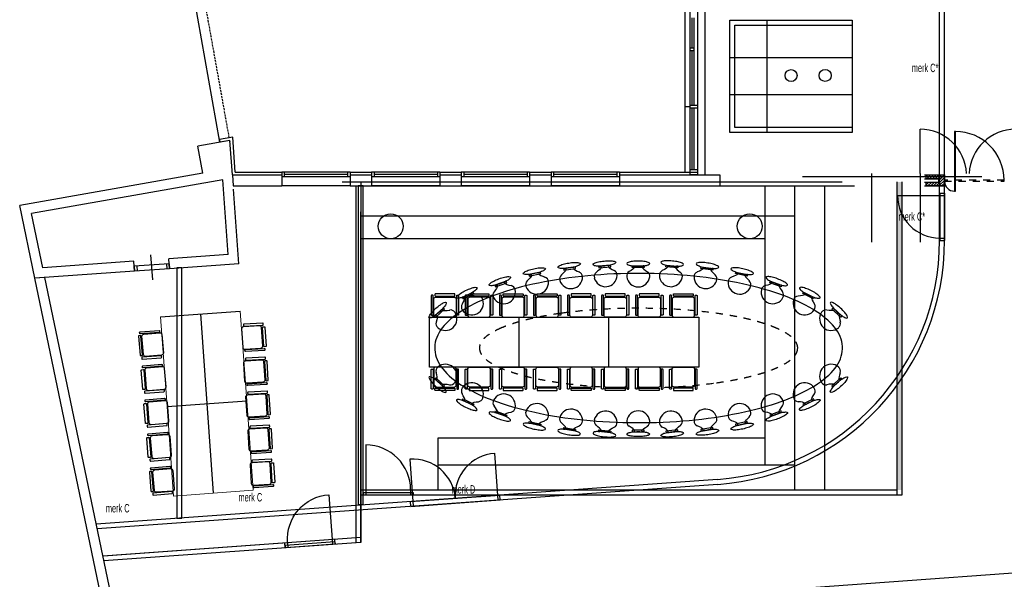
# Model space of a CAD drawing. Header units: millimetres. Extents: x -609 to 65307, y -50748 to 1140.
# Tile 2 of 6: x -241 to 19504, y -30776 to -19560. Entities that reach past the tile are written whole.
import ezdxf
from ezdxf.enums import TextEntityAlignment as Align

# ---------------------------------------------------------------- set-up
doc = ezdxf.new("R2010")
doc.units = ezdxf.units.MM
doc.header["$LTSCALE"] = 200
doc.header["$MEASUREMENT"] = 0
doc.linetypes.add('VECTORWORKS_DASH_01', pattern=[1.411154, 0.705383, -0.705771])
doc.linetypes.add('VECTORWORKS_DASH_13', pattern=[0.308896, 0.205801, -0.103094])
doc.layers.get('0').update_dxf_attribs({"linetype": 'CONTINUOUS'})
for name, color, linetype in [('A--L82_LOS_GEBR_INVENT', 1, 'CONTINUOUS'), ('furniture', 4, 'CONTINUOUS'), ('IMPORTED_1_STE', 7, 'CONTINUOUS'), ('Kader', 7, 'CONTINUOUS'), ('kolommen', 6, 'CONTINUOUS'), ('NIEUW_1_STE', 7, 'CONTINUOUS'), ('orlando', 4, 'CONTINUOUS'), ('orlandowanden', 4, 'CONTINUOUS')]:
    doc.layers.add(name, color=color, linetype=linetype)
doc.styles.get("Standard").update_dxf_attribs({"font": 'txt', "width": 0.6})

# ---------------------------------------------------------------- blocks, each defined once
blk = doc.blocks.new('A$C35C41DE1')
at = {"color": 8}
for points in [[(-225, -360), (-225, -40, -0.414214), (-185, 0), (185, 0, -0.414214), (225, -40), (225, -360, -0.414214), (185, -400), (-185, -400, -0.414214)], [(-235, -50), (-235, -430, -0.414214), (-245, -440), (-265, -440, -0.414214), (-275, -430), (-275, -50, -0.414214), (-265, -40), (-245, -40, -0.414214)], [(235, -50), (235, -430, 0.414214), (245, -440), (265, -440, 0.414214), (275, -430), (275, -50, 0.414214), (265, -40), (245, -40, 0.414214)], [(-200, -430), (-200, -460, 0.414214), (-190, -470), (190, -470, 0.414214), (200, -460), (200, -430, 0.414214), (190, -420), (-190, -420, 0.414214)]]:
    blk.add_lwpolyline(points, format="xyb", close=True, dxfattribs=at)
blk = doc.blocks.new('A$C3B375A8E')
at = {"layer": 'IMPORTED_1_STE', "linetype": 'Continuous'}
for p, q in [((49.99, 1000), (49.99, 100)), ((0, 50), (1000, 50)), ((0, 50), (0, 0)), ((0, 0.01), (1000, 0.01)), ((49.99, 100), (49.99, 0)), ((950, 100), (950, 0)), ((1000, 50), (1000, 0))]:
    blk.add_line(p, q, dxfattribs=at)
blk.add_arc((49.99, 100), 900, 0, 90, dxfattribs=at)
blk = doc.blocks.new('A$C615A0973')
at = {"layer": 'A--L82_LOS_GEBR_INVENT', "xscale": -1}
for p in [(-1551, 0), (1181, 0)]:
    blk.add_blockref('A$C35C41DE1', p, dxfattribs=at)
at = {"layer": 'A--L82_LOS_GEBR_INVENT'}
for p in [(-868, 0), (-185, 0), (498, 0)]:
    blk.add_blockref('A$C35C41DE1', p, dxfattribs=at)

msp = doc.modelspace()

# ---------------------------------------------------------------- hatches: boundary and pattern name
at = {"layer": 'orlandowanden', "true_color": 0x939598}
msp.add_hatch(color=252, dxfattribs=at).paths.add_polyline_path([(17451, -22810), (17351, -22810), (17351, -28988), (17451, -28988)])

# ---------------------------------------------------------------- linework, layer by layer
at = {"color": 252, "linetype": 'Continuous', "true_color": 0x939598}
msp.add_line((17814, -22641), (17814, -21756), dxfattribs=at)
for centre, start, end in [((17814, -22691), 3.0643, 90), ((19730, -22691), 90, 176.9357)]:
    msp.add_arc(centre, 935, start, end, dxfattribs=at)
at = {"layer": 'furniture', "color": 252, "true_color": 0x939598}
for p, q in [((14000, -19568), (16450, -19568)), ((14000, -21818), (14000, -19568)), ((14100, -19668), (16450, -19668)), ((14100, -21718), (14100, -19668)), ((14750, -21818), (14750, -19568)), ((16450, -19568), (16450, -21818)), ((14000, -20318), (16450, -20318)), ((16450, -21068), (14000, -21068)), ((16450, -21718), (14100, -21718)), ((16450, -21818), (14000, -21818)), ((3384, -25459), (3642, -29050)), ((7976, -25523), (13376, -25523)), ((7976, -26523), (7976, -25523)), ((9776, -26523), (9776, -25523)), ((11576, -26523), (11576, -25523)), ((13376, -25523), (13376, -26523)), ((13376, -26523), (7976, -26523)), ((2715, -27311), (4311, -27197))]:
    msp.add_line(p, q, dxfattribs=at)
for centre in [(15228, -20680), (15912, -20678)]:
    msp.add_circle(centre, 120, dxfattribs=at)
at = {"layer": 'IMPORTED_1_STE', "color": 252, "linetype": 'Continuous', "true_color": 0x939598}
for p, q in [((13500, -12600), (13500, -22673)), ((13195, -12750), (13195, -22673)), ((13350, -12750), (13350, -22673)), ((13095, -13005), (13095, -22613)), ((3775, -22018), (2571, -15295)), ((13235, -19525), (13235, -20125)), ((13275, -19525), (13275, -21275)), ((13195, -20125), (13275, -20125)), ((13195, -20175), (13275, -20175)), ((13235, -20175), (13235, -21275)), ((13095, -21300), (13195, -21300)), ((13195, -21275), (13350, -21275)), ((13195, -21325), (13350, -21325)), ((13235, -21325), (13235, -22563)), ((13275, -21325), (13275, -22563)), ((4030, -21912), (3765, -21959)), ((4080, -22613), (4030, -21912)), ((3972, -21983), (3332, -22096)), ((3429, -22637), (3332, -22096)), ((3765, -21959), (3775, -22018)), ((3975, -21982), (3775, -22018)), ((3977, -22007), (3972, -21983)), ((4024, -22673), (3975, -21982)), ((3429, -22637), (-241, -23284)), ((4024, -22673), (5015, -22673)), ((4024, -22673), (5015, -22673)), ((4024, -22673), (4040, -22893)), ((4080, -22613), (5015, -22613)), ((6385, -22613), (5015, -22613)), ((5015, -22613), (5015, -22713)), ((5015, -22613), (5015, -22673)), ((5015, -22673), (5015, -22893)), ((5065, -22613), (5065, -22713)), ((6335, -22663), (5065, -22663)), ((6335, -22613), (6335, -22713)), ((6385, -22613), (6815, -22613)), ((6385, -22613), (6385, -22713)), ((6385, -22613), (6385, -22673)), ((6385, -22673), (6815, -22673)), ((6385, -22673), (6815, -22673)), ((6385, -22673), (6385, -22893)), ((8185, -22613), (6815, -22613)), ((6815, -22613), (6815, -22713)), ((6815, -22613), (6815, -22673)), ((6815, -22673), (6815, -22893)), ((6865, -22613), (6865, -22713)), ((8135, -22663), (6865, -22663)), ((8135, -22613), (8135, -22713)), ((8185, -22613), (8615, -22613)), ((8185, -22613), (8185, -22713)), ((8185, -22613), (8185, -22673)), ((8185, -22673), (8615, -22673)), ((8185, -22673), (8615, -22673)), ((8185, -22673), (8185, -22893)), ((9985, -22613), (8615, -22613)), ((8615, -22613), (8615, -22713)), ((8615, -22613), (8615, -22673)), ((8615, -22673), (8615, -22893)), ((8665, -22613), (8665, -22713)), ((9935, -22663), (8665, -22663)), ((9935, -22613), (9935, -22713)), ((9985, -22613), (10415, -22613)), ((9985, -22613), (9985, -22713)), ((9985, -22613), (9985, -22673)), ((9985, -22673), (10415, -22673)), ((9985, -22673), (10415, -22673)), ((9985, -22673), (9985, -22893)), ((11785, -22613), (10415, -22613)), ((10415, -22613), (10415, -22713)), ((10415, -22613), (10415, -22673)), ((10415, -22673), (10415, -22893)), ((10465, -22613), (10465, -22713)), ((11735, -22663), (10465, -22663)), ((11735, -22613), (11735, -22713)), ((11785, -22613), (13195, -22613)), ((11785, -22613), (11785, -22713)), ((11785, -22613), (11785, -22673)), ((11785, -22673), (13195, -22673)), ((11785, -22673), (13800, -22673)), ((11785, -22673), (11785, -22893)), ((13095, -22613), (13195, -22613)), ((13195, -22563), (13350, -22563)), ((13195, -22613), (13350, -22613)), ((13195, -22613), (13195, -22673)), ((13350, -22673), (13195, -22673)), ((13800, -22673), (13800, -22893)), ((13800, -22673), (13800, -22893)), ((3831, -22769), (-3, -23446)), ((3938, -24266), (3831, -22769)), ((4040, -22893), (5015, -22893)), ((6385, -22713), (5015, -22713)), ((6385, -22893), (5015, -22893)), ((6226, -22810), (16252, -22810)), ((6385, -22893), (6815, -22893)), ((8185, -22713), (6815, -22713)), ((8185, -22893), (6815, -22893)), ((8185, -22893), (8615, -22893)), ((9985, -22713), (8615, -22713)), ((9985, -22893), (8615, -22893)), ((9985, -22893), (10415, -22893)), ((11785, -22713), (10415, -22713)), ((11785, -22893), (10415, -22893)), ((11785, -22893), (13800, -22893)), ((4152, -24451), (4045, -22955)), ((63, -24744), (-241, -23284)), ((224, -24532), (-3, -23446)), ((2427, -24775), (2391, -24276)), ((3938, -24266), (2747, -24351)), ((2049, -24401), (224, -24532)), ((2064, -24601), (2049, -24401)), ((2755, -24451), (2056, -24501)), ((2705, -24454), (2712, -24554)), ((2762, -24551), (2747, -24351)), ((2755, -24451), (2762, -24551)), ((4152, -24451), (2762, -24551)), ((2064, -24601), (63, -24744)), ((2056, -24501), (2064, -24601)), ((2762, -24551), (2064, -24601)), ((2106, -24497), (2113, -24597)), ((265, -24730), (63, -24744)), ((1618, -32202), (63, -24744)), ((1820, -32188), (265, -24730)), ((20620, -30588), (14434, -31032))]:
    msp.add_line(p, q, dxfattribs=at)
at = {"layer": 'IMPORTED_1_STE', "color": 252, "linetype": 'VECTORWORKS_DASH_13', "true_color": 0x939598}
msp.add_line((3962, -21924), (2784, -15350), dxfattribs=at)
at = {"layer": 'IMPORTED_1_STE', "color": 252, "linetype": 'Continuous', "true_color": 0x939598}
for centre in [(7200, -23700), (14400, -23700)]:
    msp.add_circle(centre, 250, dxfattribs=at)
at = {"layer": 'Kader', "color": 252, "true_color": 0x939598}
for p, q in [((16844, -22641), (16844, -24016)), ((17814, -22641), (17814, -24016))]:
    msp.add_line(p, q, dxfattribs=at)
at = {"layer": 'kolommen', "color": 252, "true_color": 0x939598}
for p, q in [((6600, -22810), (6600, -27214)), ((6600, -30040), (6600, -23410))]:
    msp.add_line(p, q, dxfattribs=at)
at = {"layer": 'kolommen', "color": 252, "linetype": 'Continuous', "true_color": 0x939598}
for p, q in [((6600, -29940), (1442, -30310)), ((6600, -30040), (1449, -30409))]:
    msp.add_line(p, q, dxfattribs=at)
at = {"layer": 'NIEUW_1_STE', "color": 252, "linetype": 'Continuous', "true_color": 0x939598}
for p, q in [((18206, -23987), (18206, -6850)), ((18306, -23987), (18306, -6850)), ((18526, -21801), (18506, -21801)), ((18506, -21801), (18506, -22996)), ((18526, -22996), (18526, -21801)), ((17906, -22673), (18306, -22673)), ((17939, -22706), (17972, -22673)), ((17939, -22673), (18206, -22673)), ((17939, -22748), (17939, -22673)), ((17952, -22748), (18027, -22673)), ((18007, -22748), (18082, -22673)), ((18063, -22748), (18138, -22673)), ((18118, -22748), (18193, -22673)), ((18206, -22770), (18303, -22673)), ((18206, -22714), (18248, -22673)), ((18206, -22673), (18306, -22673)), ((18206, -22893), (18206, -22673)), ((18206, -22673), (18206, -22748)), ((18306, -22673), (18306, -22893)), ((18306, -22673), (18306, -22893)), ((6650, -22893), (6550, -22893)), ((6550, -22893), (6550, -29280)), ((6650, -29280), (6650, -22893)), ((17906, -22748), (18186, -22748)), ((17906, -22818), (18186, -22818)), ((17906, -22893), (18306, -22893)), ((18206, -22748), (17939, -22748)), ((17939, -22872), (17993, -22818)), ((17939, -22818), (18206, -22818)), ((17939, -22893), (17939, -22818)), ((18206, -22893), (17939, -22893)), ((17973, -22893), (18048, -22818)), ((18028, -22893), (18103, -22818)), ((18083, -22893), (18158, -22818)), ((18138, -22893), (18206, -22825)), ((18173, -22748), (18206, -22714)), ((18186, -22748), (18186, -22818)), ((18193, -22893), (18206, -22880)), ((18206, -22825), (18306, -22725)), ((18206, -22880), (18306, -22780)), ((18206, -22818), (18206, -22893)), ((18306, -22893), (18206, -22893)), ((18248, -22893), (18306, -22835)), ((18303, -22893), (18306, -22890)), ((17363, -23087), (18213, -23087)), ((18209, -23037), (18306, -23037)), ((18209, -23037), (18209, -23987)), ((18209, -23087), (18306, -23087)), ((18306, -23037), (18306, -23987)), ((18506, -22996), (18526, -22996)), ((18209, -23987), (18306, -23987)), ((18212, -23937), (18306, -23937)), ((11608, -24478), (11369, -24502)), ((11611, -24511), (11608, -24478)), ((12716, -24511), (12720, -24478)), ((12720, -24478), (12958, -24502)), ((3009, -24536), (2909, -24536)), ((2909, -24536), (2909, -29553)), ((3009, -29553), (3009, -24536)), ((10206, -24618), (9971, -24669)), ((9971, -24669), (9979, -24701)), ((9979, -24701), (10213, -24650)), ((10213, -24650), (10206, -24618)), ((10902, -24511), (10665, -24549)), ((10665, -24549), (10670, -24582)), ((10670, -24582), (10907, -24544)), ((10907, -24544), (10902, -24511)), ((11369, -24502), (11373, -24535)), ((11373, -24535), (11611, -24511)), ((12043, -24526), (12044, -24493)), ((12284, -24526), (12043, -24526)), ((12044, -24493), (12284, -24493)), ((12284, -24493), (12284, -24526)), ((12955, -24535), (12716, -24511)), ((12958, -24502), (12955, -24535)), ((13420, -24544), (13426, -24511)), ((13658, -24582), (13420, -24544)), ((13426, -24511), (13663, -24549)), ((13663, -24549), (13658, -24582)), ((14114, -24650), (14122, -24618)), ((14349, -24701), (14114, -24650)), ((14122, -24618), (14356, -24669)), ((14356, -24669), (14349, -24701)), ((9515, -24801), (9289, -24883)), ((9301, -24915), (9526, -24832)), ((9526, -24832), (9515, -24801)), ((14801, -24832), (14813, -24801)), ((15027, -24915), (14801, -24832)), ((14813, -24801), (15038, -24883)), ((8851, -25021), (8635, -25127)), ((8650, -25156), (8866, -25051)), ((8866, -25051), (8851, -25021)), ((9289, -24883), (9301, -24915)), ((15038, -24883), (15027, -24915)), ((15462, -25051), (15476, -25021)), ((15677, -25156), (15462, -25051)), ((15476, -25021), (15692, -25127)), ((8635, -25127), (8650, -25156)), ((15692, -25127), (15677, -25156)), ((8257, -25334), (8079, -25495)), ((8101, -25520), (8279, -25359)), ((8279, -25359), (8257, -25334)), ((16048, -25359), (16071, -25334)), ((16227, -25520), (16048, -25359)), ((16071, -25334), (16249, -25495)), ((8079, -25495), (8101, -25520)), ((16249, -25495), (16227, -25520)), ((8079, -26761), (8101, -26736)), ((8257, -26922), (8079, -26761)), ((8101, -26736), (8279, -26897)), ((16227, -26736), (16048, -26897)), ((16071, -26922), (16249, -26761)), ((16249, -26761), (16227, -26736)), ((8279, -26897), (8257, -26922)), ((16048, -26897), (16071, -26922)), ((8635, -27189), (8650, -27160)), ((8851, -27295), (8635, -27189)), ((8650, -27160), (8866, -27265)), ((15677, -27160), (15462, -27265)), ((15476, -27295), (15692, -27189)), ((15692, -27189), (15677, -27160)), ((8866, -27265), (8851, -27295)), ((9289, -27432), (9301, -27401)), ((9515, -27515), (9289, -27432)), ((9301, -27401), (9526, -27484)), ((15027, -27401), (14801, -27484)), ((14813, -27515), (15038, -27432)), ((15038, -27432), (15027, -27401)), ((15462, -27265), (15476, -27295)), ((9526, -27484), (9515, -27515)), ((9971, -27647), (9979, -27614)), ((9979, -27614), (10213, -27666)), ((14349, -27614), (14114, -27666)), ((14356, -27647), (14349, -27614)), ((14801, -27484), (14813, -27515)), ((10206, -27698), (9971, -27647)), ((10213, -27666), (10206, -27698)), ((10665, -27767), (10670, -27734)), ((10902, -27805), (10665, -27767)), ((10670, -27734), (10907, -27772)), ((10907, -27772), (10902, -27805)), ((11369, -27813), (11373, -27781)), ((11608, -27838), (11369, -27813)), ((11373, -27781), (11611, -27805)), ((11611, -27805), (11608, -27838)), ((12284, -27790), (12043, -27790)), ((12043, -27790), (12044, -27823)), ((12044, -27823), (12284, -27823)), ((12284, -27823), (12284, -27790)), ((12955, -27781), (12716, -27805)), ((12716, -27805), (12720, -27838)), ((12720, -27838), (12958, -27813)), ((12958, -27813), (12955, -27781)), ((13658, -27734), (13420, -27772)), ((13420, -27772), (13426, -27805)), ((13426, -27805), (13663, -27767)), ((13663, -27767), (13658, -27734)), ((14114, -27666), (14122, -27698)), ((14122, -27698), (14356, -27647)), ((7584, -28370), (7652, -29313)), ((9282, -28248), (9349, -29191)), ((13750, -28775), (1294, -29669)), ((13757, -28875), (1315, -29767)), ((7602, -29316), (7595, -29217)), ((7596, -29216), (9390, -29088)), ((7603, -29316), (9397, -29187)), ((9397, -29187), (9390, -29088)), ((6550, -29280), (6650, -29280)), ((2909, -29553), (3009, -29553))]:
    msp.add_line(p, q, dxfattribs=at)
at = {"layer": 'NIEUW_1_STE', "color": 252, "linetype": 'VECTORWORKS_DASH_01', "true_color": 0x939598}
for p, q in [((18306, -22776), (18306, -22796)), ((19502, -22776), (18306, -22776)), ((18306, -22796), (19502, -22796)), ((19502, -22796), (19502, -22776))]:
    msp.add_line(p, q, dxfattribs=at)
at = {"layer": 'NIEUW_1_STE', "color": 252, "linetype": 'Continuous', "true_color": 0x939598}
for centre, radius, start, end in [((18526, -22776), 975, 0, 90), ((18506, -22796), 201, 180, 270), ((18213, -23087), 850, 179.9995, 269.9994), ((13406, -23987), 4800, 274.1045, 0), ((13406, -23987), 4900, 274.1044, 0), ((10687, -24752), 101, 130.0523, 198.7732), ((10944, -24711), 101, 359.2832, 67.9903), ((11381, -24706), 101, 126.9723, 195.6932), ((11639, -24679), 101, 356.2032, 64.9103), ((12033, -24697), 101, 120.9297, 189.6368), ((12293, -24697), 101, 350.1468, 58.8677), ((12688, -24679), 101, 115.0897, 183.7968), ((12947, -24706), 101, 344.3068, 53.0277), ((13383, -24711), 101, 112.0097, 180.7168), ((13640, -24752), 101, 341.2268, 49.9477), ((10006, -24870), 101, 133.4323, 202.1532), ((10130, -24830), 232, 199.8234, 4.9667), ((10260, -24815), 101, 2.6632, 71.3703), ((10813, -24719), 232, 196.4434, 1.5867), ((11508, -24680), 232, 193.3634, 358.5067), ((12163, -24684), 232, 187.3333, 352.4766), ((12819, -24680), 232, 181.4933, 346.6366), ((13514, -24719), 232, 178.4133, 343.5566), ((14198, -24830), 232, 175.0333, 340.1766), ((14068, -24815), 101, 108.6297, 177.3368), ((14321, -24870), 101, 337.8468, 46.5677), ((9351, -25078), 101, 141.1323, 209.8532), ((9468, -25022), 232, 207.5234, 12.6667), ((9595, -24989), 101, 10.3632, 79.0703), ((14860, -25022), 232, 167.3333, 332.4766), ((14733, -24989), 101, 100.9297, 169.6368), ((14977, -25078), 101, 330.1468, 38.8677), ((8717, -25314), 101, 147.1323, 215.8532), ((8827, -25246), 232, 213.5234, 18.6667), ((8950, -25200), 101, 16.3632, 85.0703), ((15500, -25246), 232, 161.3333, 326.4766), ((15377, -25200), 101, 94.9297, 163.6368), ((15611, -25314), 101, 324.1468, 32.8677), ((8296, -25557), 232, 229.5234, 34.6667), ((8401, -25479), 101, 32.3632, 101.0703), ((16032, -25557), 232, 145.3333, 310.4766), ((15926, -25479), 101, 78.9297, 147.6368), ((8208, -25653), 101, 163.1323, 231.8532), ((16119, -25653), 101, 308.1468, 16.8677), ((8208, -26603), 101, 128.1468, 196.8677), ((8296, -26699), 232, 325.3333, 130.4766), ((16032, -26699), 232, 49.5234, 214.6667), ((16119, -26603), 101, 343.1323, 51.8532), ((8401, -26777), 101, 258.9297, 327.6368), ((8827, -27070), 232, 341.3333, 146.4766), ((15500, -27070), 232, 33.5234, 198.6667), ((15926, -26777), 101, 212.3632, 281.0703), ((8717, -27002), 101, 144.1468, 212.8677), ((15611, -27002), 101, 327.1323, 35.8532), ((8950, -27116), 101, 274.9297, 343.6368), ((9351, -27238), 101, 150.1468, 218.8677), ((9468, -27294), 232, 347.3333, 152.4766), ((14860, -27294), 232, 27.5234, 192.6667), ((14977, -27238), 101, 321.1323, 29.8532), ((15377, -27116), 101, 196.3632, 265.0703), ((9595, -27327), 101, 280.9297, 349.6368), ((10006, -27446), 101, 157.8468, 226.5677), ((10130, -27486), 232, 355.0333, 160.1766), ((10813, -27597), 232, 358.4133, 163.5566), ((11508, -27636), 232, 1.4933, 166.6366), ((12163, -27632), 232, 7.5234, 172.6667), ((12819, -27636), 232, 13.3634, 178.5067), ((13514, -27597), 232, 16.4434, 181.5867), ((14198, -27486), 232, 19.8234, 184.9667), ((14321, -27446), 101, 313.4323, 22.1532), ((14733, -27327), 101, 190.3632, 259.0703), ((10260, -27501), 101, 288.6297, 357.3368), ((10687, -27564), 101, 161.2268, 229.9477), ((10944, -27605), 101, 292.0097, 0.7168), ((11381, -27610), 101, 164.3068, 233.0277), ((11639, -27637), 101, 295.0897, 3.7968), ((12033, -27619), 101, 170.3632, 239.0703), ((12293, -27619), 101, 301.1323, 9.8532), ((12688, -27637), 101, 176.2032, 244.9103), ((12947, -27610), 101, 306.9723, 15.6932), ((13383, -27605), 101, 179.2832, 247.9903), ((13640, -27564), 101, 310.0523, 18.7732), ((14068, -27501), 101, 182.6632, 251.3703), ((7646, -29218), 850, 4.1536, 94.1535), ((9341, -29101), 850, 93.792, 183.7919)]:
    msp.add_arc(centre, radius, start, end, dxfattribs=at)
for points, knots in [([(10884, -24426), (10848, -24427), (10809, -24431), (10769, -24437), (10728, -24444), (10691, -24452), (10657, -24462), (10622, -24472), (10595, -24482), (10576, -24493), (10557, -24504), (10548, -24514), (10550, -24523), (10551, -24532), (10563, -24538), (10584, -24543), (10606, -24547), (10634, -24549), (10670, -24548), (10706, -24547), (10744, -24543), (10785, -24537), (10825, -24530), (10863, -24522), (10897, -24512), (10932, -24502), (10959, -24491), (10978, -24480), (10997, -24470), (11005, -24460), (11004, -24451), (11003, -24442), (10991, -24435), (10970, -24431), (10948, -24426), (10919, -24425), (10884, -24426)], [0, 0, 0, 0, 1, 1, 1, 2, 2, 2, 3, 3, 3, 4, 4, 4, 5, 5, 5, 6, 6, 6, 7, 7, 7, 8, 8, 8, 9, 9, 9, 10, 10, 10, 11, 11, 11, 12, 12, 12, 12]), ([(11594, -24391), (11558, -24391), (11520, -24392), (11479, -24397), (11438, -24401), (11401, -24407), (11366, -24415), (11331, -24423), (11303, -24432), (11284, -24442), (11264, -24452), (11255, -24461), (11256, -24470), (11257, -24479), (11268, -24487), (11289, -24492), (11310, -24498), (11339, -24501), (11375, -24502), (11410, -24503), (11449, -24501), (11490, -24497), (11530, -24492), (11568, -24486), (11603, -24478), (11638, -24470), (11666, -24461), (11685, -24451), (11705, -24441), (11714, -24432), (11713, -24423), (11712, -24414), (11701, -24407), (11680, -24401), (11659, -24395), (11630, -24392), (11594, -24391)], [0, 0, 0, 0, 1, 1, 1, 2, 2, 2, 3, 3, 3, 4, 4, 4, 5, 5, 5, 6, 6, 6, 7, 7, 7, 8, 8, 8, 9, 9, 9, 10, 10, 10, 11, 11, 11, 12, 12, 12, 12]), ([(12048, -24405), (12084, -24401), (12122, -24399), (12163, -24399), (12204, -24399), (12243, -24401), (12278, -24406), (12314, -24410), (12342, -24417), (12362, -24424), (12383, -24432), (12393, -24441), (12393, -24450), (12393, -24459), (12383, -24467), (12362, -24475), (12342, -24482), (12314, -24489), (12278, -24493), (12243, -24497), (12204, -24500), (12163, -24500), (12122, -24500), (12084, -24497), (12048, -24493), (12012, -24488), (11984, -24482), (11964, -24474), (11943, -24466), (11933, -24458), (11933, -24449), (11933, -24440), (11944, -24432), (11964, -24424), (11985, -24416), (12013, -24410), (12048, -24405)], [0, 0, 0, 0, 1, 1, 1, 2, 2, 2, 3, 3, 3, 4, 4, 4, 5, 5, 5, 6, 6, 6, 7, 7, 7, 8, 8, 8, 9, 9, 9, 10, 10, 10, 11, 11, 11, 12, 12, 12, 12]), ([(12733, -24391), (12769, -24391), (12807, -24392), (12848, -24397), (12889, -24401), (12927, -24407), (12962, -24415), (12997, -24423), (13024, -24432), (13044, -24442), (13063, -24452), (13073, -24461), (13072, -24470), (13071, -24479), (13060, -24487), (13038, -24492), (13017, -24498), (12989, -24501), (12953, -24502), (12917, -24503), (12879, -24501), (12838, -24497), (12797, -24492), (12759, -24486), (12724, -24478), (12689, -24470), (12662, -24461), (12642, -24451), (12623, -24441), (12613, -24432), (12614, -24423), (12615, -24414), (12626, -24407), (12647, -24401), (12669, -24395), (12697, -24392), (12733, -24391)], [0, 0, 0, 0, 1, 1, 1, 2, 2, 2, 3, 3, 3, 4, 4, 4, 5, 5, 5, 6, 6, 6, 7, 7, 7, 8, 8, 8, 9, 9, 9, 10, 10, 10, 11, 11, 11, 12, 12, 12, 12]), ([(13444, -24426), (13480, -24427), (13518, -24431), (13558, -24437), (13599, -24444), (13636, -24452), (13671, -24462), (13705, -24472), (13732, -24482), (13751, -24493), (13770, -24504), (13779, -24514), (13778, -24523), (13776, -24532), (13765, -24538), (13743, -24543), (13722, -24547), (13693, -24549), (13657, -24548), (13621, -24547), (13583, -24543), (13543, -24537), (13502, -24530), (13465, -24522), (13430, -24512), (13396, -24502), (13369, -24491), (13350, -24480), (13331, -24470), (13322, -24460), (13323, -24451), (13325, -24442), (13336, -24435), (13358, -24431), (13379, -24426), (13408, -24425), (13444, -24426)], [0, 0, 0, 0, 1, 1, 1, 2, 2, 2, 3, 3, 3, 4, 4, 4, 5, 5, 5, 6, 6, 6, 7, 7, 7, 8, 8, 8, 9, 9, 9, 10, 10, 10, 11, 11, 11, 12, 12, 12, 12]), ([(15732, -25408), (15374, -25175), (14881, -24991), (14252, -24855), (13624, -24719), (12944, -24649), (12214, -24646), (11484, -24643), (10800, -24707), (10164, -24838), (9528, -24969), (9024, -25150), (8652, -25380), (8280, -25610), (8090, -25858), (8082, -26126), (8074, -26393), (8249, -26643), (8607, -26876), (8966, -27108), (9459, -27293), (10087, -27429), (10716, -27565), (11395, -27635), (12126, -27637), (12856, -27640), (13539, -27576), (14176, -27445)], [0, 0, 0, 0, 1, 1, 1, 2, 2, 2, 3, 3, 3, 4, 4, 4, 5, 5, 5, 6, 6, 6, 7, 7, 7, 8, 8, 8, 9, 9, 9, 9]), ([(10183, -24533), (10147, -24537), (10109, -24543), (10069, -24552), (10029, -24560), (9992, -24571), (9958, -24583), (9924, -24595), (9898, -24607), (9880, -24619), (9861, -24631), (9853, -24641), (9855, -24650), (9857, -24659), (9869, -24665), (9891, -24668), (9912, -24671), (9941, -24671), (9977, -24668), (10013, -24665), (10050, -24659), (10091, -24650), (10131, -24641), (10168, -24631), (10202, -24619), (10235, -24606), (10261, -24594), (10280, -24582), (10298, -24570), (10306, -24560), (10304, -24551), (10303, -24542), (10291, -24536), (10269, -24533), (10247, -24530), (10219, -24530), (10183, -24533)], [0, 0, 0, 0, 1, 1, 1, 2, 2, 2, 3, 3, 3, 4, 4, 4, 5, 5, 5, 6, 6, 6, 7, 7, 7, 8, 8, 8, 9, 9, 9, 10, 10, 10, 11, 11, 11, 12, 12, 12, 12]), ([(14145, -24533), (14180, -24537), (14218, -24543), (14258, -24552), (14298, -24560), (14335, -24571), (14369, -24583), (14403, -24595), (14429, -24607), (14448, -24619), (14466, -24631), (14474, -24641), (14472, -24650), (14470, -24659), (14458, -24665), (14437, -24668), (14415, -24671), (14386, -24671), (14351, -24668), (14315, -24665), (14277, -24659), (14237, -24650), (14197, -24641), (14160, -24631), (14126, -24619), (14092, -24606), (14066, -24594), (14048, -24582), (14029, -24570), (14021, -24560), (14023, -24551), (14025, -24542), (14037, -24536), (14058, -24533), (14080, -24530), (14109, -24530), (14145, -24533)], [0, 0, 0, 0, 1, 1, 1, 2, 2, 2, 3, 3, 3, 4, 4, 4, 5, 5, 5, 6, 6, 6, 7, 7, 7, 8, 8, 8, 9, 9, 9, 10, 10, 10, 11, 11, 11, 12, 12, 12, 12]), ([(9481, -24721), (9446, -24729), (9409, -24740), (9370, -24754), (9332, -24768), (9296, -24783), (9265, -24800), (9233, -24816), (9208, -24832), (9192, -24846), (9175, -24860), (9168, -24872), (9172, -24880), (9175, -24888), (9187, -24893), (9209, -24893), (9231, -24893), (9260, -24889), (9294, -24881), (9329, -24873), (9366, -24862), (9405, -24848), (9443, -24834), (9479, -24819), (9511, -24802), (9542, -24786), (9567, -24771), (9583, -24756), (9600, -24742), (9607, -24730), (9604, -24722), (9600, -24714), (9588, -24709), (9566, -24709), (9544, -24709), (9516, -24713), (9481, -24721)], [0, 0, 0, 0, 1, 1, 1, 2, 2, 2, 3, 3, 3, 4, 4, 4, 5, 5, 5, 6, 6, 6, 7, 7, 7, 8, 8, 8, 9, 9, 9, 10, 10, 10, 11, 11, 11, 12, 12, 12, 12]), ([(14847, -24721), (14882, -24729), (14919, -24740), (14957, -24754), (14996, -24768), (15031, -24783), (15063, -24800), (15095, -24816), (15119, -24832), (15136, -24846), (15152, -24860), (15159, -24872), (15156, -24880), (15153, -24888), (15140, -24893), (15118, -24893), (15096, -24893), (15068, -24889), (15033, -24881), (14998, -24873), (14961, -24862), (14923, -24848), (14884, -24834), (14849, -24819), (14817, -24802), (14785, -24786), (14761, -24771), (14744, -24756), (14728, -24742), (14721, -24730), (14724, -24722), (14727, -24714), (14739, -24709), (14761, -24709), (14783, -24709), (14812, -24713), (14847, -24721)], [0, 0, 0, 0, 1, 1, 1, 2, 2, 2, 3, 3, 3, 4, 4, 4, 5, 5, 5, 6, 6, 6, 7, 7, 7, 8, 8, 8, 9, 9, 9, 10, 10, 10, 11, 11, 11, 12, 12, 12, 12]), ([(8809, -24945), (8775, -24956), (8739, -24971), (8702, -24989), (8665, -25007), (8632, -25026), (8602, -25046), (8572, -25066), (8550, -25083), (8535, -25099), (8519, -25115), (8514, -25128), (8518, -25136), (8522, -25144), (8535, -25147), (8557, -25145), (8579, -25143), (8606, -25136), (8640, -25124), (8674, -25113), (8710, -25098), (8747, -25080), (8783, -25062), (8817, -25043), (8847, -25023), (8877, -25003), (8899, -24985), (8914, -24969), (8929, -24953), (8935, -24941), (8931, -24933), (8927, -24925), (8914, -24922), (8892, -24924), (8870, -24926), (8842, -24933), (8809, -24945)], [0, 0, 0, 0, 1, 1, 1, 2, 2, 2, 3, 3, 3, 4, 4, 4, 5, 5, 5, 6, 6, 6, 7, 7, 7, 8, 8, 8, 9, 9, 9, 10, 10, 10, 11, 11, 11, 12, 12, 12, 12]), ([(15519, -24945), (15553, -24956), (15588, -24971), (15625, -24989), (15662, -25007), (15695, -25026), (15725, -25046), (15755, -25066), (15778, -25083), (15793, -25099), (15808, -25115), (15813, -25128), (15810, -25136), (15806, -25144), (15793, -25147), (15771, -25145), (15749, -25143), (15721, -25136), (15687, -25124), (15653, -25113), (15618, -25098), (15581, -25080), (15544, -25062), (15511, -25043), (15480, -25023), (15450, -25003), (15428, -24985), (15413, -24969), (15398, -24953), (15392, -24941), (15396, -24933), (15400, -24925), (15413, -24922), (15435, -24924), (15457, -24926), (15485, -24933), (15519, -24945)], [0, 0, 0, 0, 1, 1, 1, 2, 2, 2, 3, 3, 3, 4, 4, 4, 5, 5, 5, 6, 6, 6, 7, 7, 7, 8, 8, 8, 9, 9, 9, 10, 10, 10, 11, 11, 11, 12, 12, 12, 12]), ([(8195, -25273), (8165, -25293), (8136, -25317), (8105, -25345), (8075, -25372), (8048, -25400), (8024, -25427), (8001, -25454), (7984, -25478), (7974, -25497), (7964, -25517), (7962, -25530), (7968, -25536), (7974, -25543), (7987, -25542), (8008, -25534), (8028, -25526), (8053, -25512), (8083, -25492), (8112, -25471), (8142, -25447), (8173, -25420), (8203, -25392), (8230, -25365), (8253, -25337), (8277, -25310), (8294, -25287), (8304, -25267), (8313, -25248), (8315, -25235), (8309, -25228), (8304, -25221), (8290, -25222), (8270, -25230), (8249, -25238), (8224, -25252), (8195, -25273)], [0, 0, 0, 0, 1, 1, 1, 2, 2, 2, 3, 3, 3, 4, 4, 4, 5, 5, 5, 6, 6, 6, 7, 7, 7, 8, 8, 8, 9, 9, 9, 10, 10, 10, 11, 11, 11, 12, 12, 12, 12]), ([(16132, -25273), (16162, -25293), (16192, -25317), (16222, -25345), (16253, -25372), (16280, -25400), (16303, -25427), (16326, -25454), (16343, -25478), (16353, -25497), (16363, -25517), (16365, -25530), (16359, -25536), (16353, -25543), (16340, -25542), (16319, -25534), (16299, -25526), (16274, -25512), (16245, -25492), (16215, -25471), (16185, -25447), (16155, -25420), (16124, -25392), (16097, -25365), (16074, -25337), (16051, -25310), (16034, -25287), (16024, -25267), (16014, -25248), (16012, -25235), (16018, -25228), (16024, -25221), (16037, -25222), (16058, -25230), (16078, -25238), (16103, -25252), (16132, -25273)], [0, 0, 0, 0, 1, 1, 1, 2, 2, 2, 3, 3, 3, 4, 4, 4, 5, 5, 5, 6, 6, 6, 7, 7, 7, 8, 8, 8, 9, 9, 9, 10, 10, 10, 11, 11, 11, 12, 12, 12, 12]), ([(15688, -26904), (16060, -26674), (16250, -26425), (16258, -26158), (16266, -25891), (16091, -25641), (15732, -25408)], [10, 10, 10, 10, 11, 11, 11, 12, 12, 12, 12]), ([(8195, -26983), (8165, -26963), (8136, -26939), (8105, -26911), (8075, -26884), (8048, -26856), (8024, -26829), (8001, -26802), (7984, -26778), (7974, -26759), (7964, -26739), (7962, -26726), (7968, -26720), (7974, -26713), (7987, -26714), (8008, -26722), (8028, -26730), (8053, -26744), (8083, -26764), (8112, -26785), (8142, -26809), (8173, -26836), (8203, -26864), (8230, -26891), (8253, -26919), (8277, -26946), (8294, -26969), (8304, -26989), (8313, -27008), (8315, -27021), (8309, -27028), (8304, -27035), (8290, -27034), (8270, -27026), (8249, -27018), (8224, -27004), (8195, -26983)], [0, 0, 0, 0, 1, 1, 1, 2, 2, 2, 3, 3, 3, 4, 4, 4, 5, 5, 5, 6, 6, 6, 7, 7, 7, 8, 8, 8, 9, 9, 9, 10, 10, 10, 11, 11, 11, 12, 12, 12, 12]), ([(16132, -26983), (16162, -26963), (16192, -26939), (16222, -26911), (16253, -26884), (16280, -26856), (16303, -26829), (16326, -26802), (16343, -26778), (16353, -26759), (16363, -26739), (16365, -26726), (16359, -26720), (16353, -26713), (16340, -26714), (16319, -26722), (16299, -26730), (16274, -26744), (16245, -26764), (16215, -26785), (16185, -26809), (16155, -26836), (16124, -26864), (16097, -26891), (16074, -26919), (16051, -26946), (16034, -26969), (16024, -26989), (16014, -27008), (16012, -27021), (16018, -27028), (16024, -27035), (16037, -27034), (16058, -27026), (16078, -27018), (16103, -27004), (16132, -26983)], [0, 0, 0, 0, 1, 1, 1, 2, 2, 2, 3, 3, 3, 4, 4, 4, 5, 5, 5, 6, 6, 6, 7, 7, 7, 8, 8, 8, 9, 9, 9, 10, 10, 10, 11, 11, 11, 12, 12, 12, 12]), ([(8809, -27371), (8775, -27360), (8739, -27345), (8702, -27327), (8665, -27309), (8632, -27290), (8602, -27270), (8572, -27250), (8550, -27232), (8535, -27216), (8519, -27200), (8514, -27188), (8518, -27180), (8522, -27172), (8535, -27169), (8557, -27171), (8579, -27173), (8606, -27180), (8640, -27192), (8674, -27203), (8710, -27218), (8747, -27236), (8783, -27254), (8817, -27273), (8847, -27293), (8877, -27313), (8899, -27331), (8914, -27347), (8929, -27363), (8935, -27375), (8931, -27383), (8927, -27391), (8914, -27394), (8892, -27392), (8870, -27390), (8842, -27383), (8809, -27371)], [0, 0, 0, 0, 1, 1, 1, 2, 2, 2, 3, 3, 3, 4, 4, 4, 5, 5, 5, 6, 6, 6, 7, 7, 7, 8, 8, 8, 9, 9, 9, 10, 10, 10, 11, 11, 11, 12, 12, 12, 12]), ([(15519, -27371), (15553, -27360), (15588, -27345), (15625, -27327), (15662, -27309), (15695, -27290), (15725, -27270), (15755, -27250), (15778, -27232), (15793, -27216), (15808, -27200), (15813, -27188), (15810, -27180), (15806, -27172), (15793, -27169), (15771, -27171), (15749, -27173), (15721, -27180), (15687, -27192), (15653, -27203), (15618, -27218), (15581, -27236), (15544, -27254), (15511, -27273), (15480, -27293), (15450, -27313), (15428, -27331), (15413, -27347), (15398, -27363), (15392, -27375), (15396, -27383), (15400, -27391), (15413, -27394), (15435, -27392), (15457, -27390), (15485, -27383), (15519, -27371)], [0, 0, 0, 0, 1, 1, 1, 2, 2, 2, 3, 3, 3, 4, 4, 4, 5, 5, 5, 6, 6, 6, 7, 7, 7, 8, 8, 8, 9, 9, 9, 10, 10, 10, 11, 11, 11, 12, 12, 12, 12]), ([(9481, -27595), (9446, -27587), (9409, -27576), (9370, -27562), (9332, -27548), (9296, -27533), (9265, -27516), (9233, -27500), (9208, -27484), (9192, -27470), (9175, -27456), (9168, -27444), (9172, -27436), (9175, -27427), (9187, -27423), (9209, -27423), (9231, -27423), (9260, -27426), (9294, -27434), (9329, -27443), (9366, -27454), (9405, -27468), (9443, -27482), (9479, -27497), (9511, -27514), (9542, -27530), (9567, -27545), (9583, -27560), (9600, -27574), (9607, -27586), (9604, -27594), (9600, -27602), (9588, -27607), (9566, -27607), (9544, -27607), (9516, -27603), (9481, -27595)], [0, 0, 0, 0, 1, 1, 1, 2, 2, 2, 3, 3, 3, 4, 4, 4, 5, 5, 5, 6, 6, 6, 7, 7, 7, 8, 8, 8, 9, 9, 9, 10, 10, 10, 11, 11, 11, 12, 12, 12, 12]), ([(14847, -27595), (14882, -27587), (14919, -27576), (14957, -27562), (14996, -27548), (15031, -27533), (15063, -27516), (15095, -27500), (15119, -27484), (15136, -27470), (15152, -27456), (15159, -27444), (15156, -27436), (15153, -27427), (15140, -27423), (15118, -27423), (15096, -27423), (15068, -27426), (15033, -27434), (14998, -27443), (14961, -27454), (14923, -27468), (14884, -27482), (14849, -27497), (14817, -27514), (14785, -27530), (14761, -27545), (14744, -27560), (14728, -27574), (14721, -27586), (14724, -27594), (14727, -27602), (14739, -27607), (14761, -27607), (14783, -27607), (14812, -27603), (14847, -27595)], [0, 0, 0, 0, 1, 1, 1, 2, 2, 2, 3, 3, 3, 4, 4, 4, 5, 5, 5, 6, 6, 6, 7, 7, 7, 8, 8, 8, 9, 9, 9, 10, 10, 10, 11, 11, 11, 12, 12, 12, 12]), ([(10183, -27783), (10147, -27779), (10109, -27773), (10069, -27764), (10029, -27756), (9992, -27745), (9958, -27733), (9924, -27721), (9898, -27709), (9880, -27697), (9861, -27685), (9853, -27675), (9855, -27666), (9857, -27657), (9869, -27651), (9891, -27648), (9912, -27645), (9941, -27645), (9977, -27648), (10013, -27651), (10050, -27657), (10091, -27666), (10131, -27675), (10168, -27685), (10202, -27697), (10235, -27709), (10261, -27722), (10280, -27734), (10298, -27746), (10306, -27756), (10304, -27765), (10303, -27773), (10291, -27779), (10269, -27783), (10247, -27786), (10219, -27786), (10183, -27783)], [0, 0, 0, 0, 1, 1, 1, 2, 2, 2, 3, 3, 3, 4, 4, 4, 5, 5, 5, 6, 6, 6, 7, 7, 7, 8, 8, 8, 9, 9, 9, 10, 10, 10, 11, 11, 11, 12, 12, 12, 12]), ([(10884, -27890), (10848, -27889), (10809, -27885), (10769, -27879), (10728, -27872), (10691, -27864), (10657, -27854), (10622, -27844), (10595, -27834), (10576, -27823), (10557, -27812), (10548, -27802), (10550, -27793), (10551, -27784), (10563, -27778), (10584, -27773), (10606, -27769), (10634, -27767), (10670, -27768), (10706, -27769), (10744, -27773), (10785, -27779), (10825, -27786), (10863, -27794), (10897, -27804), (10932, -27814), (10959, -27825), (10978, -27836), (10997, -27846), (11005, -27856), (11004, -27865), (11003, -27874), (10991, -27881), (10970, -27885), (10948, -27890), (10919, -27891), (10884, -27890)], [0, 0, 0, 0, 1, 1, 1, 2, 2, 2, 3, 3, 3, 4, 4, 4, 5, 5, 5, 6, 6, 6, 7, 7, 7, 8, 8, 8, 9, 9, 9, 10, 10, 10, 11, 11, 11, 12, 12, 12, 12]), ([(11594, -27925), (11558, -27925), (11520, -27924), (11479, -27919), (11438, -27915), (11401, -27909), (11366, -27901), (11331, -27893), (11303, -27884), (11284, -27874), (11264, -27864), (11255, -27855), (11256, -27846), (11257, -27837), (11268, -27829), (11289, -27824), (11310, -27818), (11339, -27815), (11375, -27814), (11410, -27813), (11449, -27815), (11490, -27819), (11530, -27824), (11568, -27830), (11603, -27838), (11638, -27846), (11666, -27855), (11685, -27865), (11705, -27875), (11714, -27884), (11713, -27893), (11712, -27902), (11701, -27909), (11680, -27915), (11659, -27921), (11630, -27924), (11594, -27925)], [0, 0, 0, 0, 1, 1, 1, 2, 2, 2, 3, 3, 3, 4, 4, 4, 5, 5, 5, 6, 6, 6, 7, 7, 7, 8, 8, 8, 9, 9, 9, 10, 10, 10, 11, 11, 11, 12, 12, 12, 12]), ([(12048, -27910), (12084, -27915), (12122, -27917), (12163, -27917), (12204, -27917), (12243, -27915), (12278, -27910), (12314, -27905), (12342, -27899), (12362, -27891), (12383, -27884), (12393, -27875), (12393, -27866), (12393, -27857), (12383, -27849), (12362, -27841), (12342, -27833), (12314, -27827), (12278, -27823), (12243, -27819), (12204, -27816), (12163, -27816), (12122, -27816), (12084, -27819), (12048, -27823), (12012, -27828), (11984, -27834), (11964, -27842), (11943, -27850), (11933, -27858), (11933, -27867), (11933, -27876), (11944, -27884), (11964, -27892), (11985, -27900), (12013, -27906), (12048, -27910)], [0, 0, 0, 0, 1, 1, 1, 2, 2, 2, 3, 3, 3, 4, 4, 4, 5, 5, 5, 6, 6, 6, 7, 7, 7, 8, 8, 8, 9, 9, 9, 10, 10, 10, 11, 11, 11, 12, 12, 12, 12]), ([(12733, -27925), (12769, -27925), (12807, -27924), (12848, -27919), (12889, -27915), (12927, -27909), (12962, -27901), (12997, -27893), (13024, -27884), (13044, -27874), (13063, -27864), (13073, -27855), (13072, -27846), (13071, -27837), (13060, -27829), (13038, -27824), (13017, -27818), (12989, -27815), (12953, -27814), (12917, -27813), (12879, -27815), (12838, -27819), (12797, -27824), (12759, -27830), (12724, -27838), (12689, -27846), (12662, -27855), (12642, -27865), (12623, -27875), (12613, -27884), (12614, -27893), (12615, -27902), (12626, -27909), (12647, -27915), (12669, -27921), (12697, -27924), (12733, -27925)], [0, 0, 0, 0, 1, 1, 1, 2, 2, 2, 3, 3, 3, 4, 4, 4, 5, 5, 5, 6, 6, 6, 7, 7, 7, 8, 8, 8, 9, 9, 9, 10, 10, 10, 11, 11, 11, 12, 12, 12, 12]), ([(13444, -27890), (13480, -27889), (13518, -27885), (13558, -27879), (13599, -27872), (13636, -27864), (13671, -27854), (13705, -27844), (13732, -27834), (13751, -27823), (13770, -27812), (13779, -27802), (13778, -27793), (13776, -27784), (13765, -27778), (13743, -27773), (13722, -27769), (13693, -27767), (13657, -27768), (13621, -27769), (13583, -27773), (13543, -27779), (13502, -27786), (13465, -27794), (13430, -27804), (13396, -27814), (13369, -27825), (13350, -27836), (13331, -27846), (13322, -27856), (13323, -27865), (13325, -27874), (13336, -27881), (13358, -27885), (13379, -27890), (13408, -27891), (13444, -27890)], [0, 0, 0, 0, 1, 1, 1, 2, 2, 2, 3, 3, 3, 4, 4, 4, 5, 5, 5, 6, 6, 6, 7, 7, 7, 8, 8, 8, 9, 9, 9, 10, 10, 10, 11, 11, 11, 12, 12, 12, 12]), ([(14145, -27783), (14180, -27779), (14218, -27773), (14258, -27764), (14298, -27756), (14335, -27745), (14369, -27733), (14403, -27721), (14429, -27709), (14448, -27697), (14466, -27685), (14474, -27675), (14472, -27666), (14470, -27657), (14458, -27651), (14437, -27648), (14415, -27645), (14386, -27645), (14351, -27648), (14315, -27651), (14277, -27657), (14237, -27666), (14197, -27675), (14160, -27685), (14126, -27697), (14092, -27709), (14066, -27722), (14048, -27734), (14029, -27746), (14021, -27756), (14023, -27765), (14025, -27773), (14037, -27779), (14058, -27783), (14080, -27786), (14109, -27786), (14145, -27783)], [0, 0, 0, 0, 1, 1, 1, 2, 2, 2, 3, 3, 3, 4, 4, 4, 5, 5, 5, 6, 6, 6, 7, 7, 7, 8, 8, 8, 9, 9, 9, 10, 10, 10, 11, 11, 11, 12, 12, 12, 12])]:
    msp.add_open_spline(points, degree=3, knots=knots, dxfattribs=at)
for points in [[(11608, -24478), (11531, -24491), (11556, -24527), (11682, -24588)], [(12720, -24478), (12796, -24491), (12771, -24527), (12645, -24588)], [(9971, -24669), (10048, -24658), (10036, -24700), (9936, -24797)], [(10206, -24618), (10131, -24639), (10160, -24673), (10292, -24719)], [(10665, -24549), (10742, -24542), (10727, -24584), (10621, -24674)], [(10902, -24511), (10826, -24528), (10853, -24564), (10982, -24617)], [(11369, -24502), (11447, -24500), (11430, -24541), (11319, -24626)], [(12044, -24493), (12121, -24498), (12100, -24537), (11981, -24610)], [(12284, -24493), (12206, -24498), (12227, -24537), (12346, -24611)], [(12958, -24502), (12881, -24500), (12897, -24541), (13008, -24626)], [(13426, -24511), (13501, -24528), (13475, -24564), (13345, -24617)], [(13663, -24549), (13586, -24542), (13600, -24584), (13706, -24674)], [(14122, -24618), (14196, -24639), (14167, -24673), (14035, -24719)], [(14356, -24669), (14279, -24658), (14291, -24700), (14392, -24797)], [(9289, -24883), (9364, -24862), (9358, -24906), (9271, -25015)], [(9515, -24801), (9444, -24832), (9477, -24862), (9614, -24890)], [(14813, -24801), (14884, -24832), (14851, -24862), (14714, -24890)], [(15038, -24883), (14964, -24862), (14970, -24906), (15056, -25015)], [(8851, -25021), (8784, -25060), (8820, -25086), (8959, -25099)], [(15476, -25021), (15544, -25060), (15508, -25086), (15369, -25099)], [(8635, -25127), (8707, -25097), (8706, -25141), (8631, -25259)], [(15692, -25127), (15620, -25097), (15622, -25141), (15696, -25259)], [(8079, -25495), (8139, -25447), (8150, -25490), (8111, -25624)], [(8257, -25334), (8203, -25390), (8244, -25405), (8382, -25380)], [(16071, -25334), (16125, -25390), (16083, -25405), (15945, -25380)], [(16249, -25495), (16188, -25447), (16177, -25490), (16216, -25624)], [(8079, -26761), (8139, -26809), (8150, -26766), (8111, -26632)], [(16249, -26761), (16188, -26809), (16177, -26766), (16216, -26632)], [(8257, -26922), (8203, -26866), (8244, -26851), (8382, -26876)], [(16071, -26922), (16125, -26866), (16083, -26851), (15945, -26876)], [(14176, -27445), (14812, -27314), (15316, -27134), (15688, -26904)], [(8635, -27189), (8707, -27219), (8706, -27174), (8631, -27056)], [(8851, -27295), (8784, -27256), (8820, -27230), (8959, -27217)], [(15476, -27295), (15544, -27256), (15508, -27230), (15369, -27217)], [(15692, -27189), (15620, -27219), (15622, -27174), (15696, -27056)], [(9289, -27432), (9364, -27454), (9358, -27410), (9271, -27301)], [(9515, -27515), (9444, -27484), (9477, -27454), (9614, -27426)], [(14813, -27515), (14884, -27484), (14851, -27454), (14714, -27426)], [(15038, -27432), (14964, -27454), (14970, -27410), (15056, -27301)], [(9971, -27647), (10048, -27658), (10036, -27616), (9936, -27519)], [(10206, -27698), (10131, -27677), (10160, -27643), (10292, -27597)], [(10665, -27767), (10742, -27774), (10727, -27732), (10621, -27641)], [(13663, -27767), (13586, -27774), (13600, -27732), (13706, -27641)], [(14122, -27698), (14196, -27677), (14167, -27643), (14035, -27597)], [(14356, -27647), (14279, -27658), (14291, -27616), (14392, -27519)], [(10902, -27805), (10826, -27788), (10853, -27752), (10982, -27699)], [(11369, -27813), (11447, -27816), (11430, -27775), (11319, -27690)], [(11608, -27838), (11531, -27825), (11556, -27788), (11682, -27728)], [(12044, -27823), (12121, -27818), (12100, -27779), (11981, -27706)], [(12284, -27823), (12206, -27818), (12227, -27779), (12346, -27705)], [(12720, -27838), (12796, -27825), (12771, -27788), (12645, -27728)], [(12958, -27813), (12881, -27816), (12897, -27775), (13008, -27690)], [(13426, -27805), (13501, -27788), (13475, -27752), (13345, -27699)]]:
    msp.add_open_spline(points, degree=3, dxfattribs=at)
at = {"layer": 'NIEUW_1_STE', "color": 252, "linetype": 'VECTORWORKS_DASH_01', "true_color": 0x939598}
for points in [[(10604, -25447), (10108, -25517), (9714, -25613), (9424, -25735)], [(9424, -25735), (9134, -25858), (8985, -25991), (8979, -26133)], [(15361, -26150), (15367, -26008), (15230, -25875), (14950, -25750)]]:
    msp.add_open_spline(points, degree=3, dxfattribs=at)
for points, knots in [([(14950, -25750), (14671, -25626), (14286, -25528), (13795, -25455), (13305, -25383), (12774, -25346), (12204, -25344), (11634, -25343), (11101, -25377), (10604, -25447)], [0, 0, 0, 0, 1, 1, 1, 2, 2, 2, 3, 3, 3, 3]), ([(8979, -26133), (8973, -26276), (9110, -26409), (9389, -26533), (9669, -26657), (10054, -26756), (10545, -26828), (11035, -26901), (11565, -26938), (12135, -26939), (12705, -26941), (13239, -26907), (13735, -26837)], [5, 5, 5, 5, 6, 6, 6, 7, 7, 7, 8, 8, 8, 9, 9, 9, 9]), ([(13735, -26837), (14232, -26767), (14625, -26671), (14916, -26548), (15206, -26425), (15354, -26293), (15361, -26150)], [9, 9, 9, 9, 10, 10, 10, 11, 11, 11, 11])]:
    msp.add_open_spline(points, degree=3, knots=knots, dxfattribs=at)
at = {"layer": 'orlando', "color": 252, "true_color": 0x939598}
for p, q in [((6226, -22810), (6225, -22810)), ((6600, -22893), (16500, -22893)), ((14700, -22893), (14700, -28484)), ((15300, -22893), (15300, -28988)), ((19054, -22710), (15454, -22710)), ((15900, -22893), (15900, -28988)), ((17351, -22893), (17351, -29078)), ((6600, -23493), (15300, -23493)), ((6600, -23943), (14700, -23943)), ((2586, -25516), (4182, -25402)), ((8148, -27943), (14700, -27943)), ((8148, -28988), (8148, -27943)), ((8148, -27943), (14627, -27943)), ((8148, -28484), (15300, -28484))]:
    msp.add_line(p, q, dxfattribs=at)
at = {"layer": 'orlando', "color": 252, "linetype": 'Continuous', "lineweight": 0, "true_color": 0x939598}
for p, q in [((4311, -27197), (4182, -25402)), ((2715, -27311), (2586, -25516)), ((4440, -28992), (4311, -27197)), ((2844, -29107), (2715, -27311)), ((3642, -29050), (4440, -28992)), ((3642, -29050), (2844, -29107))]:
    msp.add_line(p, q, dxfattribs=at)
at = {"layer": 'orlandowanden', "color": 252, "true_color": 0x939598}
for p, q in [((6500, -22893), (6500, -30047)), ((6500, -22893), (6600, -22893)), ((6600, -22893), (6600, -30040)), ((17351, -22810), (17351, -29088)), ((17451, -22810), (17451, -29088)), ((17351, -28988), (6600, -28988)), ((17451, -29088), (6600, -29088)), ((6600, -29940), (1428, -30311)), ((6084, -30074), (6077, -29977)), ((6600, -30040), (1449, -30409)), ((5086, -30147), (5079, -30049))]:
    msp.add_line(p, q, dxfattribs=at)

# ---------------------------------------------------------------- block references
at = {"layer": 'A--L82_LOS_GEBR_INVENT', "color": 252, "true_color": 0x939598, "rotation": 180}
for p in [(8287, -25523), (11019, -25523), (11702, -25523), (12385, -25523)]:
    msp.add_blockref('A$C35C41DE1', p, dxfattribs=at)
at = {"layer": 'A--L82_LOS_GEBR_INVENT', "color": 252, "true_color": 0x939598, "xscale": -1, "rotation": 180}
for p in [(8970, -25523), (9653, -25523), (10336, -25523), (13068, -25523)]:
    msp.add_blockref('A$C35C41DE1', p, dxfattribs=at)
at = {"layer": 'A--L82_LOS_GEBR_INVENT', "color": 252, "true_color": 0x939598, "xscale": -1}
for p in [(8287, -26523), (11019, -26523), (11702, -26523), (12385, -26523)]:
    msp.add_blockref('A$C35C41DE1', p, dxfattribs=at)
at = {"layer": 'A--L82_LOS_GEBR_INVENT', "color": 252, "true_color": 0x939598}
for p in [(8970, -26523), (9653, -26523), (10336, -26523), (13068, -26523)]:
    msp.add_blockref('A$C35C41DE1', p, dxfattribs=at)
at = {"layer": 'furniture', "color": 252, "true_color": 0x939598, "rotation": 93.58776598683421}
msp.add_blockref('A$C615A0973', (4295, -27121), dxfattribs=at)
at = {"layer": 'furniture', "color": 252, "true_color": 0x939598, "xscale": -1, "rotation": 274.6208380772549}
msp.add_blockref('A$C615A0973', (2720, -27234), dxfattribs=at)
at = {"layer": 'orlandowanden', "color": 252, "true_color": 0x939598}
msp.add_blockref('A$C3B375A8E', (6648, -29084), dxfattribs=at)
at = {"layer": 'orlandowanden', "color": 252, "true_color": 0x939598, "xscale": -1, "rotation": 4.151414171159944}
msp.add_blockref('A$C3B375A8E', (6084, -30074), dxfattribs=at)

# ---------------------------------------------------------------- texts
at = {"layer": 'NIEUW_1_STE', "color": 252, "true_color": 0x939598, "width": 0.6}
for s, p in [('merk C*', (17649, -20441)), ('merk C*', (17383, -23421)), ('merk D', (8419, -28889)), ('merk C', (4147, -29047)), ('merk C', (1487, -29267))]:
    msp.add_text(s, height=169.3, dxfattribs=at).set_placement(p, align=Align.TOP_LEFT)

doc.saveas('drawing.dxf')
